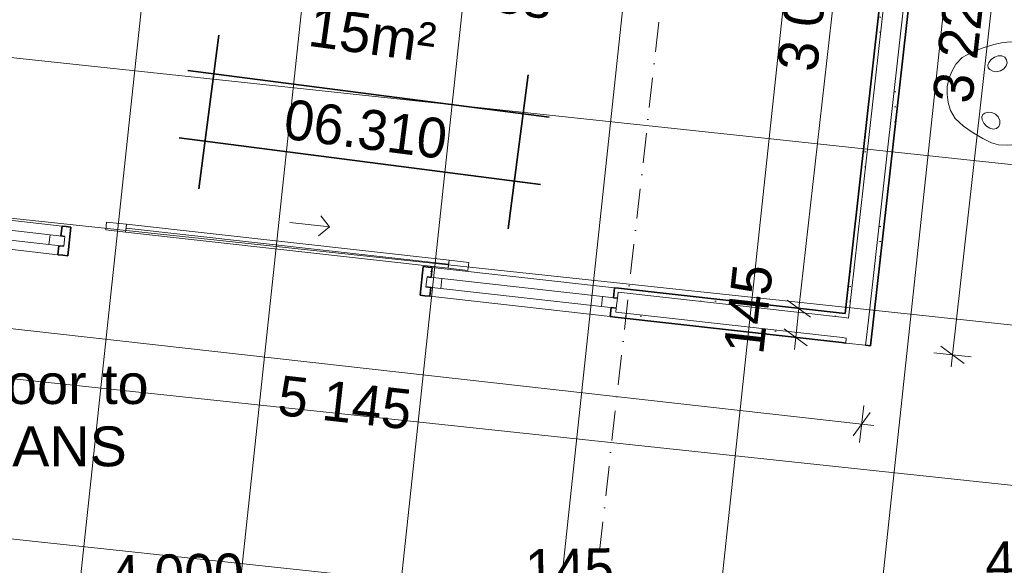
# Model space of a CAD drawing. Header units: millimetres. Extents: x -738537 to 1850049, y -250217 to 604013.
# Tile 143 of 220: x -109689 to -104752, y 83201 to 85937. Entities that reach past the tile are written whole.
import ezdxf

# ---------------------------------------------------------------- set-up
doc = ezdxf.new("R2010")
doc.units = ezdxf.units.MM
doc.header["$MEASUREMENT"] = 0
doc.linetypes.add('Dot & Dashed', pattern=[280, 150, -60, 0, -70])
for name, color, linetype, lineweight in [('A_FLOORS FINISH_Pen_No__128', 9, 'Continuous', 0), ('A_SITE 3D_Pen_No__128', 9, 'Continuous', 0), ('A_WALL LOAD_Pen_No__1', 214, 'Continuous', 35), ('A_WALL LOAD_Pen_No__3', 30, 'Continuous', 15), ('A_WALL LOAD_Pen_No__6', 7, 'Continuous', 5), ('B_FURN LOOSE_Pen_No__4', 5, 'Continuous', 5), ('C-GRID _Pen_No__5', 4, 'Continuous', 5), ('C_DIMS - GA_Pen_No__6', 7, 'Continuous', 5), ('C_TEXT GA_Pen_No__6', 7, 'Continuous', 5), ('SEWER LINE_Pen_No__1', 214, 'Continuous', 35)]:
    doc.layers.add(name, color=color, linetype=linetype, lineweight=lineweight)
doc.layers.add('A_WALL LOAD_Pen_No__21', color=7, linetype='Continuous', lineweight=0, true_color=0x00ff4d)
doc.layers.add('A_WALL LOAD_Pen_No__7', color=7, linetype='Continuous', lineweight=5, true_color=0x9f07ff)
doc.layers.add('B_FURN LOOSE', color=7, linetype='Continuous')
doc.layers.add('C_DIMS - GA', color=7, linetype='Continuous')
doc.styles.add('GENERATED_STYLE_1', font='GOTHIC.TTF')
doc.styles.add('GENERATED_STYLE_2', font='arial.ttf')
doc.styles.add('GENERATED_STYLE_6', font='arialbd.ttf')
doc.dimstyles.new('GENERATED_STYLE__1', dxfattribs={"dimtxt": 200, "dimasz": 95, "dimexe": 0.18, "dimexo": 90000, "dimgap": 0.09, "dimtad": 1, "dimdec": 0, "dimzin": 0, "dimdsep": 46, "dimtxsty": 'GENERATED_STYLE_1', "dimblk": 'ARROWHEAD_2', "dimblk1": 'ARROWHEAD_2', "dimblk2": 'ARROWHEAD_2', "dimcen": 0.09, "dimclrd": 7, "dimclre": 7, "dimclrt": 7, "dimadec": 0, "dimazin": 0, "dimtfac": 1, "dimtdec": 4, "dimtmove": 0, "dimatfit": 3, "dimfxl": 1, "dimtolj": 1, "dimtzin": 0, "dimarcsym": 0})
doc.dimstyles.new('GENERATED_STYLE__3', dxfattribs={"dimtxt": 200, "dimasz": 95, "dimexe": 0.18, "dimexo": 90000, "dimgap": 0.09, "dimtad": 1, "dimdec": 0, "dimzin": 0, "dimdsep": 46, "dimtxsty": 'GENERATED_STYLE_1', "dimblk": 'ARROWHEAD_2', "dimblk1": 'ARROWHEAD_2', "dimblk2": 'ARROWHEAD_2', "dimcen": 0.09, "dimclrd": 7, "dimclre": 7, "dimclrt": 7, "dimadec": 0, "dimazin": 0, "dimtfac": 1, "dimtdec": 4, "dimtmove": 2, "dimatfit": 3, "dimfxl": 1, "dimtolj": 1, "dimtzin": 0, "dimarcsym": 0})
doc.dimstyles.new('GENERATED_STYLE__7', dxfattribs={"dimtxt": 0.18, "dimasz": 273.6, "dimexe": 0.18, "dimexo": 0.0625, "dimgap": 0.09, "dimtad": 0, "dimtih": 1, "dimtoh": 1, "dimdec": 4, "dimzin": 0, "dimdsep": 46, "dimcen": 0.09, "dimadec": 0, "dimazin": 0, "dimtfac": 1, "dimtdec": 4, "dimtmove": 0, "dimatfit": 3, "dimldrblk": 'ARROWHEAD_5', "dimfxl": 1, "dimtolj": 1, "dimtzin": 0, "dimarcsym": 0})
doc.dimstyles.new('GENERATED_STYLE__9', dxfattribs={"dimtxt": 200, "dimasz": 95, "dimexe": 0.18, "dimexo": 314.337521, "dimgap": 0.09, "dimtad": 1, "dimdec": 0, "dimzin": 0, "dimdsep": 46, "dimtxsty": 'GENERATED_STYLE_1', "dimblk": 'ARROWHEAD_2', "dimblk1": 'ARROWHEAD_2', "dimblk2": 'ARROWHEAD_2', "dimcen": 0.09, "dimclrd": 7, "dimclre": 7, "dimclrt": 7, "dimadec": 0, "dimazin": 0, "dimtfac": 1, "dimtdec": 4, "dimtmove": 0, "dimatfit": 3, "dimfxl": 1, "dimtolj": 1, "dimtzin": 0, "dimarcsym": 0})
pattern_1 = [(0, (0, 0), (0, 75), [0, -75])]

# ---------------------------------------------------------------- blocks, each defined once
blk = doc.blocks.new('Designer Chair 11 24[29]', base_point=(-104412.9, 85790.3))
at = {"layer": 'B_FURN LOOSE_Pen_No__4', "color": 5, "linetype": 'Continuous', "lineweight": 5}
for p, q in [((-104804.7, 85813.6), (-104857.7, 85796.9)), ((-104758.1, 85823.7), (-104804.7, 85813.6)), ((-104721.6, 85826.2), (-104758.1, 85823.7)), ((-104674.8, 85817), (-104721.6, 85826.2)), ((-104597, 85791.7), (-104674.8, 85817)), ((-104913.7, 85774.7), (-104962.6, 85747.1)), ((-104857.7, 85796.9), (-104913.7, 85774.7)), ((-104801.2, 85749.1), (-104783.1, 85755.4)), ((-104783.1, 85755.4), (-104764.7, 85755.4)), ((-104764.7, 85755.4), (-104749.7, 85748.7)), ((-104518.8, 85751.8), (-104597, 85791.7)), ((-104470.9, 85698.5), (-104518.8, 85751.8)), ((-104994.6, 85714.1), (-105015.1, 85677.7)), ((-104962.6, 85747.1), (-104994.6, 85714.1)), ((-104834.8, 85708.6), (-104830.1, 85723.4)), ((-104833.1, 85695.3), (-104834.8, 85708.6)), ((-104830.1, 85723.4), (-104817.5, 85737.4)), ((-104817.5, 85737.4), (-104801.2, 85749.1)), ((-104742.9, 85705.2), (-104754.4, 85690.3)), ((-104749.7, 85748.7), (-104740.3, 85736.7)), ((-104738.5, 85721.2), (-104742.9, 85705.2)), ((-104740.3, 85736.7), (-104738.5, 85721.2)), ((-105015.1, 85677.7), (-105029.5, 85640)), ((-104824.2, 85687.3), (-104833.1, 85695.3)), ((-104809.7, 85679.2), (-104824.2, 85687.3)), ((-104790.6, 85676.5), (-104809.7, 85679.2)), ((-104771.2, 85680.2), (-104790.6, 85676.5)), ((-104754.4, 85690.3), (-104771.2, 85680.2)), ((-104466.9, 85691.6), (-104470.9, 85698.5)), ((-104447, 85640.2), (-104466.9, 85691.6)), ((-105029.5, 85640), (-105039, 85601.4)), ((-104444.7, 85633.6), (-104447, 85640.2)), ((-104440.1, 85578.8), (-104444.7, 85633.6)), ((-105038.6, 85561.7), (-105039, 85601.4)), ((-105033.3, 85521.7), (-105038.6, 85561.7)), ((-104443, 85532.1), (-104440.1, 85578.8)), ((-105021.7, 85481.6), (-105033.3, 85521.7)), ((-104443, 85532.1), (-104450.9, 85485.8)), ((-104998.1, 85442.1), (-105021.7, 85481.6)), ((-104860.2, 85462.7), (-104864.9, 85450.2)), ((-104849.7, 85468.5), (-104860.2, 85462.7)), ((-104833.7, 85473), (-104849.7, 85468.5)), ((-104814.5, 85471.4), (-104833.7, 85473)), ((-104796.5, 85463.2), (-104814.5, 85471.4)), ((-104782.5, 85449.5), (-104796.5, 85463.2)), ((-104450.9, 85485.8), (-104468, 85433.7)), ((-104956.8, 85404), (-104998.1, 85442.1)), ((-104864.9, 85450.2), (-104863.7, 85434.7)), ((-104863.7, 85434.7), (-104854.6, 85418.2)), ((-104854.6, 85418.2), (-104841.5, 85403.1)), ((-104774.6, 85432.4), (-104782.5, 85449.5)), ((-104779.4, 85401.2), (-104774, 85415.8)), ((-104774, 85415.8), (-104774.6, 85432.4)), ((-104471.7, 85427.7), (-104502.9, 85382.2)), ((-104468, 85433.7), (-104471.7, 85427.7)), ((-104907.5, 85369.6), (-104956.8, 85404)), ((-104859.7, 85341.1), (-104907.5, 85369.6)), ((-104841.5, 85403.1), (-104825.3, 85392.8)), ((-104825.3, 85392.8), (-104807.4, 85388.6)), ((-104807.4, 85388.6), (-104791.3, 85391.6)), ((-104791.3, 85391.6), (-104779.4, 85401.2)), ((-104508.4, 85376.5), (-104567.3, 85335.6)), ((-104502.9, 85382.2), (-104508.4, 85376.5)), ((-104816.6, 85320.6), (-104859.7, 85341.1)), ((-104781.7, 85309.7), (-104816.6, 85320.6)), ((-104734, 85308), (-104781.7, 85309.7)), ((-104652.5, 85314.7), (-104734, 85308)), ((-104567.3, 85335.6), (-104652.5, 85314.7))]:
    blk.add_line(p, q, dxfattribs=at)
blk = doc.blocks.new('*D396')
at = {"layer": 'C_DIMS - GA_Pen_No__6', "color": 7, "linetype": 'Continuous', "lineweight": 5, "transparency": 16777216}
for p, q in [((-110755, 83049.1), (-110825.4, 82923.1)), ((-110788.8, 82892.4), (-110791.5, 83079.9)), ((-110612, 83051.2), (-110682.4, 82925.2)), ((-110645.9, 82894.4), (-110648.6, 83081.9)), ((-110647.2, 82988.2), (-106647.9, 83045.3)), ((-110851.3, 82985.3), (-110790.2, 82986.1)), ((-110790.2, 82986.1), (-110647.2, 82988.2))]:
    blk.add_line(p, q, dxfattribs=at)
at = {"layer": 'C_DIMS - GA_Pen_No__6', "color": 7, "lineweight": 5, "transparency": 16777216, "insert": (-111295.5, 83018.9), "char_height": 200, "attachment_point": 7, "rotation": 0.8186, "style": 'GENERATED_STYLE_1'}
blk.add_mtext('\\A1;{\\pql;\\fCentury Gothic|b0|i0|c0|p34;143}', dxfattribs=at)
blk = doc.blocks.new('ARROWHEAD_2')
at = {"color": 0, "linetype": 'Continuous', "lineweight": 0}
for p, q in [((-0.378, -0.655), (0.378, 0.655)), ((0, 0), (-1, 0))]:
    blk.add_line(p, q, dxfattribs=at)
blk = doc.blocks.new('*D397')
at = {"layer": 'C_DIMS - GA_Pen_No__6', "color": 7, "linetype": 'Continuous', "lineweight": 5, "transparency": 16777216}
for p, q in [((-106612.7, 83108.3), (-106683.1, 82982.3)), ((-110612, 83051.2), (-110682.4, 82925.2)), ((-110647.2, 82988.2), (-106647.9, 83045.3))]:
    blk.add_line(p, q, dxfattribs=at)
at = {"layer": 'C_DIMS - GA_Pen_No__6', "color": 7, "lineweight": 5, "transparency": 16777216, "char_height": 200, "attachment_point": 7, "rotation": 0.8186, "style": 'GENERATED_STYLE_1'}
for s, insert in [('\\A1;{\\pql;\\fCentury Gothic|b0|i0|c0|p34;145}', (-107153.3, 83078.1)), ('\\A1;{\\pql;\\fCentury Gothic|b0|i0|c0|p34;4\xa0000}', (-109234.4, 83048.4))]:
    blk.add_mtext(s, dxfattribs=dict(at, insert=insert))
blk = doc.blocks.new('*D439')
at = {"layer": 'C_DIMS - GA_Pen_No__6', "color": 7, "linetype": 'Continuous', "lineweight": 5, "transparency": 16777216}
for p, q in [((-109967.3, 86338.8), (-110083.9, 86423.9)), ((-110025.6, 86381.3), (-110168, 85057.2)), ((-110118.8, 86391.4), (-109932.4, 86371.3)), ((-110109.7, 85014.6), (-110226.2, 85099.7))]:
    blk.add_line(p, q, dxfattribs=at)
at = {"layer": 'C_DIMS - GA_Pen_No__6', "color": 7, "lineweight": 5, "transparency": 16777216, "char_height": 200, "attachment_point": 7, "rotation": 83.8647, "style": 'GENERATED_STYLE_1'}
for s, insert in [('\\A1;{\\pql;\\fCentury Gothic|b0|i0|c0|p34;110}', (-109684.2, 86165.3)), ('\\A1;{\\pql;\\fCentury Gothic|b0|i0|c0|p34;1\xa0332}', (-110174.2, 85373.6))]:
    blk.add_mtext(s, dxfattribs=dict(at, insert=insert))
blk = doc.blocks.new('*D441')
at = {"layer": 'C_DIMS - GA_Pen_No__6', "color": 7, "linetype": 'Continuous', "lineweight": 5, "transparency": 16777216}
for p, q in [((-105840, 84531.5), (-105723.8, 84445.8)), ((-105798, 84344.6), (-105781.9, 84488.7)), ((-105856.1, 84387.4), (-105739.9, 84301.7)), ((-105704.8, 84334.1), (-105891.2, 84355)), ((-105804.8, 84283.8), (-105798, 84344.6))]:
    blk.add_line(p, q, dxfattribs=at)
at = {"layer": 'C_DIMS - GA_Pen_No__6', "color": 7, "lineweight": 5, "transparency": 16777216, "insert": (-105958.8, 84252.9), "char_height": 200, "attachment_point": 7, "rotation": 83.6067, "style": 'GENERATED_STYLE_1'}
blk.add_mtext('\\A1;{\\pql;\\fCentury Gothic|b0|i0|c0|p34;145}', dxfattribs=at)
blk = doc.blocks.new('*D442')
at = {"layer": 'C_DIMS - GA_Pen_No__6', "color": 7, "linetype": 'Continuous', "lineweight": 5, "transparency": 16777216}
for p, q in [((-105381.4, 87501.3), (-105497.6, 87587)), ((-105439.5, 87544.1), (-105432.7, 87604.9)), ((-105781.9, 84488.7), (-105439.5, 87544.1)), ((-105346.3, 87533.7), (-105532.7, 87554.6)), ((-105840, 84531.5), (-105723.8, 84445.8)), ((-105688.7, 84478.2), (-105875, 84499.1)), ((-105798, 84344.6), (-105781.9, 84488.7))]:
    blk.add_line(p, q, dxfattribs=at)
at = {"layer": 'C_DIMS - GA_Pen_No__6', "color": 7, "lineweight": 5, "transparency": 16777216, "insert": (-105689.6, 85671), "char_height": 200, "attachment_point": 7, "rotation": 83.6067, "style": 'GENERATED_STYLE_1'}
blk.add_mtext('\\A1;{\\pql;\\fCentury Gothic|b0|i0|c0|p34;3\xa0075}', dxfattribs=at)
blk = doc.blocks.new('*D443')
at = {"layer": 'C_DIMS - GA_Pen_No__6', "color": 7, "linetype": 'Continuous', "lineweight": 5, "transparency": 16777216}
for p, q in [((-104595.3, 87413.2), (-104711.5, 87498.9)), ((-104653.4, 87456.1), (-104646.6, 87516.8)), ((-105011.9, 84256.5), (-104653.4, 87456.1)), ((-104560.2, 87445.6), (-104746.6, 87466.5)), ((-105070, 84299.3), (-104953.8, 84213.7)), ((-104918.7, 84246), (-105105.1, 84266.9)), ((-105018.7, 84195.7), (-105011.9, 84256.5))]:
    blk.add_line(p, q, dxfattribs=at)
at = {"layer": 'C_DIMS - GA_Pen_No__6', "color": 7, "lineweight": 5, "transparency": 16777216, "insert": (-104911.6, 85510.9), "char_height": 200, "attachment_point": 7, "rotation": 83.6067, "style": 'GENERATED_STYLE_1'}
blk.add_mtext('\\A1;{\\pql;\\fCentury Gothic|b0|i0|c0|p34;3\xa0220}', dxfattribs=at)
blk = doc.blocks.new('*D489')
at = {"layer": 'C_DIMS - GA_Pen_No__6', "color": 7, "linetype": 'Continuous', "lineweight": 5, "transparency": 16777216}
for p, q in [((-102482.3, 83016.1), (-102484.9, 83203.6)), ((-106501.6, 82958.7), (-106504.3, 83146.2)), ((-102518.8, 83046.9), (-102448.4, 83172.9)), ((-106467.8, 83115.4), (-106538.2, 82989.4)), ((-106503, 83052.4), (-102483.6, 83109.9)), ((-102483.6, 83109.9), (-102422.5, 83110.8)), ((-106564.1, 83051.6), (-106503, 83052.4))]:
    blk.add_line(p, q, dxfattribs=at)
at = {"layer": 'C_DIMS - GA_Pen_No__6', "color": 7, "lineweight": 5, "transparency": 16777216, "insert": (-104845.8, 83116.1), "char_height": 200, "attachment_point": 7, "rotation": 0.8191, "style": 'GENERATED_STYLE_1'}
blk.add_mtext('\\A1;{\\pql;\\fCentury Gothic|b0|i0|c0|p34;4\xa0020}', dxfattribs=at)
blk = doc.blocks.new('*D506')
at = {"layer": 'C_DIMS - GA_Pen_No__6', "color": 7, "linetype": 'Continuous', "lineweight": 5, "transparency": 16777216}
for p, q in [((-110569.5, 84575.8), (-110590.4, 84389.5)), ((-110537.1, 84540.7), (-110622.8, 84424.5)), ((-110580, 84482.6), (-110640.7, 84489.4)), ((-105467, 83909.1), (-110580, 84482.6)), ((-105456.6, 84002.3), (-105477.5, 83816)), ((-105509.9, 83851), (-105424.2, 83967.2)), ((-105406.3, 83902.3), (-105467, 83909.1))]:
    blk.add_line(p, q, dxfattribs=at)
at = {"layer": 'C_DIMS - GA_Pen_No__6', "color": 7, "lineweight": 5, "transparency": 16777216, "insert": (-108401.6, 83952.9), "char_height": 200, "attachment_point": 7, "rotation": 353.6, "style": 'GENERATED_STYLE_1'}
blk.add_mtext('\\A1;{\\pql;\\fCentury Gothic|b0|i0|c0|p34;5\xa0145}', dxfattribs=at)
blk = doc.blocks.new('ARROWHEAD_5')
at = {"linetype": 'Continuous', "lineweight": 0}
blk.add_hatch(color=0, dxfattribs=at).paths.add_polyline_path([(-1, 0.2679), (0, 0), (-1, -0.2679)])
at = {"color": 0, "linetype": 'Continuous', "lineweight": 0}
blk.add_line((0, 0), (-1, 0), dxfattribs=at)

msp = doc.modelspace()

# ---------------------------------------------------------------- hatches: boundary and pattern name
at = {"layer": 'A_FLOORS FINISH_Pen_No__128', "linetype": 'Continuous', "lineweight": 0}
h = msp.add_hatch(dxfattribs=at)
h.set_pattern_fill('PATTERN__TILES_ANGLED2', color=9, style=0, pattern_type=2)
h.set_pattern_definition([(83.9, (0, 0), (-795.4704, 85.0113), []), (173.9, (0, 0), (85.0113, 795.4704), [])])
h.paths.add_polyline_path([(-114209.3, 85279.7), (-113008.9, 85150.6), (-113007.1, 78719.7), (-100428.1, 78590.9), (-99191.2, 85244.8), (-98901.2, 86804.4), (-98836.7, 87151.5), (-113822.1, 88830.6)])
at = {"layer": 'A_SITE 3D_Pen_No__128', "linetype": 'Continuous', "lineweight": 0}
h = msp.add_hatch(dxfattribs=at)
h.set_pattern_fill('PATTERN__PAVING', color=9, style=0, pattern_type=2)
h.set_pattern_definition([(0, (20053.95, 1033.6), (0, 400), [300, -100]), (0, (20353.95, 1133.6), (0, 400), [300, -100]), (0, (20253.95, 1233.6), (0, 400), [300, -100]), (0, (20153.95, 1333.6), (0, 400), [300, -100]), (90, (20253.95, 1033.6), (-400, 0), [300, -100]), (90, (20153.95, 1133.6), (-400, 0), [300, -100]), (90, (20053.95, 1233.6), (-400, 0), [300, -100]), (90, (20353.95, 1333.6), (-400, 0), [300, -100])])
h.paths.add_polyline_path([(-113774.8, 89196.8), (-98783.8, 87454.8), (-99198.5, 85205.6), (-96185.9, 83435.6), (-95783.9, 86779.8), (-92399.2, 86367.7), (-92399.2, 91976.2), (-85899.2, 91976.2), (-85899.2, 84290.4, 0.116634), (-85562.7, 83478.7), (-84856.4, 82687.8), (-81078.9, 80039.2), (-80162.4, 79600.8), (-75775.8, 78209.1), (-70191.6, 78471.5, 0.103683), (-68959.3, 79690.8), (-68528.6, 80917.5), (-68168.9, 82333.4), (-67867.6, 84420.9), (-67919, 85319.5), (-68602.9, 87625.8), (-68756.6, 87577.3), (-68067.7, 85290.9), (-68029.1, 84441.7), (-68335.9, 82451), (-68681.2, 80958.8), (-69095.9, 79803.2, -0.100494), (-70228, 78696.8), (-75693.1, 78514.3), (-80076.9, 79856.2), (-80949.5, 80226.9), (-84735.5, 83025.2), (-85281.8, 83645.1, -0.117949), (-85618.3, 84456.7), (-85618.3, 85412.2), (-84330.3, 86367.7), (-84330.3, 92329), (-85618.3, 92329), (-85618.3, 92317.2), (-97876.4, 92317.2), (-98743.1, 87655), (-113758.4, 89337.5)])
at = {"layer": 'A_WALL LOAD_Pen_No__7', "linetype": 'Continuous', "lineweight": 5, "true_color": 0x9f07ff}
h = msp.add_hatch(dxfattribs=at)
h.set_pattern_fill('HATCH__GYPSUM', color=190, style=0, pattern_type=2)
h.set_pattern_definition(pattern_1)
h.paths.add_polyline_path([(-105530.9, 84461), (-105188.6, 87516), (-105208.5, 87518.3), (-105550.8, 84463.2)])
h = msp.add_hatch(dxfattribs=at)
h.set_pattern_fill('HATCH__GYPSUM', color=190, style=0, pattern_type=2)
h.set_pattern_definition(pattern_1)
h.paths.add_polyline_path([(-105423, 84301.5), (-105064.4, 87502.1), (-105089.2, 87504.9), (-105447.9, 84304.3)])
h = msp.add_hatch(dxfattribs=at)
h.set_pattern_fill('HATCH__GYPSUM', color=190, style=0, pattern_type=2)
h.set_pattern_definition(pattern_1)
h.paths.add_polyline_path([(-109456.5, 84900.1), (-109476.4, 84902.4), (-109481.9, 84852.7), (-109462, 84850.4), (-109458.7, 84880.3)])
h = msp.add_hatch(dxfattribs=at)
h.set_pattern_fill('HATCH__GYPSUM', color=190, style=0, pattern_type=2)
h.set_pattern_definition(pattern_1)
h.paths.add_polyline_path([(-109472.6, 84756), (-109447.8, 84753.3), (-109431.6, 84897.4), (-109456.5, 84900.1), (-109469.8, 84780.9)])
h = msp.add_hatch(dxfattribs=at)
h.set_pattern_fill('HATCH__GYPSUM', color=190, style=0, pattern_type=2)
h.set_pattern_definition(pattern_1)
h.paths.add_polyline_path([(-109497.4, 84758.8), (-109472.6, 84756), (-109469.8, 84780.9), (-109467.6, 84800.8), (-109492.4, 84803.5)])
h = msp.add_hatch(dxfattribs=at)
h.set_pattern_fill('HATCH__GYPSUM', color=190, style=0, pattern_type=2)
h.set_pattern_definition(pattern_1)
h.paths.add_polyline_path([(-107681.6, 84555.7), (-107656.8, 84552.9), (-107654, 84577.7), (-107640.7, 84697), (-107665.5, 84699.8)])
h = msp.add_hatch(dxfattribs=at)
h.set_pattern_fill('HATCH__GYPSUM', color=190, style=0, pattern_type=2)
h.set_pattern_definition(pattern_1)
h.paths.add_polyline_path([(-107620.8, 84694.8), (-107640.7, 84697), (-107642.9, 84677.1), (-107646.2, 84647.3), (-107626.4, 84645.1)])
h = msp.add_hatch(dxfattribs=at)
h.set_pattern_fill('HATCH__GYPSUM', color=190, style=0, pattern_type=2)
h.set_pattern_definition(pattern_1)
h.paths.add_polyline_path([(-107656.8, 84552.9), (-107632, 84550.1), (-107626.9, 84594.8), (-107651.8, 84597.6), (-107654, 84577.7)])
h = msp.add_hatch(dxfattribs=at)
h.set_pattern_fill('HATCH__GYPSUM', color=190, style=0, pattern_type=2)
h.set_pattern_definition(pattern_1)
h.paths.add_polyline_path([(-106686.7, 84590.3), (-106706.5, 84592.5), (-106712.1, 84542.8), (-106692.2, 84540.6), (-106688.9, 84570.4)])
h = msp.add_hatch(dxfattribs=at)
h.set_pattern_fill('HATCH__GYPSUM', color=190, style=0, pattern_type=2)
h.set_pattern_definition(pattern_1)
h.paths.add_polyline_path([(-106688.9, 84570.4), (-105553, 84443.3), (-105550.8, 84463.2), (-106686.7, 84590.3)])
h = msp.add_hatch(dxfattribs=at)
h.set_pattern_fill('HATCH__GYPSUM', color=190, style=0, pattern_type=2)
h.set_pattern_definition(pattern_1)
h.paths.add_polyline_path([(-106727.6, 84448.9), (-106702.8, 84446.2), (-106700, 84471), (-106697.8, 84490.9), (-106722.6, 84493.7)])
h = msp.add_hatch(dxfattribs=at)
h.set_pattern_fill('HATCH__GYPSUM', color=190, style=0, pattern_type=2)
h.set_pattern_definition(pattern_1)
h.paths.add_polyline_path([(-106700, 84471), (-106702.8, 84446.2), (-105567, 84319.1), (-105564.2, 84343.9)])
h = msp.add_hatch(dxfattribs=at)
h.set_pattern_fill('HATCH__GYPSUM', color=190, style=0, pattern_type=2)
h.set_pattern_definition(pattern_1)
h.paths.add_polyline_path([(-105550.8, 84463.2), (-105553.1, 84443.1), (-105533.2, 84440.9), (-105530.9, 84461)])
h = msp.add_hatch(dxfattribs=at)
h.set_pattern_fill('HATCH__GYPSUM', color=190, style=0, pattern_type=2)
h.set_pattern_definition(pattern_1)
h.paths.add_polyline_path([(-105564.3, 84342.7), (-105567.1, 84317.6), (-105547.2, 84315.4), (-105544.4, 84340.5)])

# ---------------------------------------------------------------- linework, layer by layer
at = {"layer": 'A_WALL LOAD_Pen_No__1', "color": 214, "linetype": 'Continuous', "lineweight": 35}
for p, q in [((-109481.9, 84852.7), (-109476.4, 84902.4)), ((-109481.9, 84852.7), (-109476.4, 84902.4)), ((-109456.5, 84900.1), (-109476.4, 84902.4)), ((-109456.5, 84900.1), (-109476.4, 84902.4)), ((-109456.5, 84900.1), (-109431.6, 84897.4)), ((-109431.6, 84897.4), (-109447.8, 84753.3)), ((-109431.6, 84897.4), (-109447.8, 84753.3)), ((-109462, 84850.4), (-109481.9, 84852.7)), ((-109492.4, 84803.5), (-109497.4, 84758.8)), ((-109492.4, 84803.5), (-109497.4, 84758.8)), ((-109467.6, 84800.8), (-109492.4, 84803.5)), ((-109472.6, 84756), (-109497.4, 84758.8)), ((-109472.6, 84756), (-109497.4, 84758.8)), ((-109472.6, 84756), (-109447.8, 84753.3)), ((-109472.6, 84756), (-109447.8, 84753.3)), ((-107665.5, 84699.8), (-107681.6, 84555.7)), ((-107665.5, 84699.8), (-107681.6, 84555.7)), ((-107640.7, 84697), (-107665.5, 84699.8)), ((-107640.7, 84697), (-107620.8, 84694.8)), ((-107640.7, 84697), (-107620.8, 84694.8)), ((-107626.4, 84645.1), (-107620.8, 84694.8)), ((-107626.4, 84645.1), (-107620.8, 84694.8)), ((-107646.2, 84647.3), (-107626.4, 84645.1)), ((-107651.8, 84597.6), (-107626.9, 84594.8)), ((-107626.9, 84594.8), (-107632, 84550.1)), ((-107626.9, 84594.8), (-107632, 84550.1)), ((-106712.1, 84542.8), (-106706.5, 84592.5)), ((-106712.1, 84542.8), (-106706.5, 84592.5)), ((-106686.7, 84590.3), (-106706.5, 84592.5)), ((-106686.7, 84590.3), (-106706.5, 84592.5)), ((-107656.8, 84552.9), (-107681.6, 84555.7)), ((-107656.8, 84552.9), (-107681.6, 84555.7)), ((-107656.8, 84552.9), (-107632, 84550.1)), ((-107656.8, 84552.9), (-107632, 84550.1)), ((-106692.2, 84540.6), (-106712.1, 84542.8)), ((-106722.6, 84493.7), (-106727.6, 84448.9)), ((-106722.6, 84493.7), (-106727.6, 84448.9)), ((-106697.8, 84490.9), (-106722.6, 84493.7)), ((-106702.8, 84446.2), (-106727.6, 84448.9)), ((-106702.8, 84446.2), (-106727.6, 84448.9))]:
    msp.add_line(p, q, dxfattribs=at)
for points in [[(-105208.5, 87518.3), (-105550.8, 84463.2)], [(-105423, 84301.5), (-105064.4, 87502.1)], [(-105550.8, 84463.2), (-106686.7, 84590.3)], [(-106702.8, 84446.2), (-105567, 84319.1)], [(-105547.2, 84315.4), (-105567.1, 84317.6)], [(-105423, 84301.5), (-105447.9, 84304.3)]]:
    msp.add_lwpolyline(points, dxfattribs=at)
at = {"layer": 'A_WALL LOAD_Pen_No__21', "color": 100, "linetype": 'Continuous', "lineweight": 0, "true_color": 0x00ff4d}
for p, q in [((-105188.6, 87516), (-105533.2, 84440.9)), ((-105433.8, 84429.8), (-105089.2, 87504.9)), ((-109462, 84850.4), (-109467.6, 84800.8)), ((-109462, 84850.4), (-109467.6, 84800.8)), ((-107646.2, 84647.3), (-107651.8, 84597.6)), ((-107646.2, 84647.3), (-107651.8, 84597.6)), ((-106688.9, 84570.4), (-106692.2, 84540.6)), ((-105553, 84443.3), (-106688.9, 84570.4)), ((-106692.2, 84540.6), (-106697.8, 84490.9)), ((-106692.2, 84540.6), (-106697.8, 84490.9)), ((-106692.2, 84540.6), (-106697.8, 84490.9)), ((-106700, 84471), (-106697.8, 84490.9)), ((-106700, 84471), (-105564.2, 84343.9)), ((-105533.2, 84440.9), (-105553.1, 84443.1)), ((-105533.2, 84440.9), (-105553.1, 84443.1)), ((-105445, 84329.4), (-105433.8, 84429.8)), ((-105564.3, 84342.7), (-105544.4, 84340.5)), ((-105564.3, 84342.7), (-105544.4, 84340.5)), ((-105544.4, 84340.5), (-105547.2, 84315.4)), ((-105447.9, 84304.3), (-105445, 84329.4))]:
    msp.add_line(p, q, dxfattribs=at)
msp.add_lwpolyline([(-105447.9, 84304.3), (-105547.2, 84315.4)], dxfattribs=at)
at = {"layer": 'A_WALL LOAD_Pen_No__3', "color": 30, "linetype": 'Continuous', "lineweight": 15}
for p, q in [((-110390.6, 85004.6), (-109476.4, 84902.4)), ((-108333.7, 84920.4), (-108134.9, 84898.2)), ((-108134.9, 84898.2), (-108179.1, 84953.4)), ((-108134.9, 84898.2), (-108190.2, 84854.1)), ((-110401.8, 84860), (-109497.4, 84758.8)), ((-107620.8, 84694.8), (-106706.5, 84592.5)), ((-107632, 84550.1), (-106727.6, 84448.9))]:
    msp.add_line(p, q, dxfattribs=at)
at = {"layer": 'A_WALL LOAD_Pen_No__6', "color": 7, "linetype": 'Continuous', "lineweight": 5}
for p, q in [((-109536.6, 84858.8), (-110341.5, 84948.8)), ((-109257.2, 84882.9), (-109252.7, 84922.6)), ((-109252.7, 84922.6), (-109153.3, 84911.5)), ((-109153.3, 84911.5), (-109157.8, 84871.8)), ((-110347.1, 84899.1), (-109542.1, 84809.1)), ((-109157.8, 84871.8), (-109257.2, 84882.9)), ((-109155.6, 84891.6), (-107538.5, 84710.7)), ((-109536.6, 84858.8), (-109542.1, 84809.1)), ((-109462, 84850.4), (-109536.6, 84858.8)), ((-109542.1, 84809.1), (-109467.6, 84800.8)), ((-107540.7, 84690.8), (-107536.3, 84730.6)), ((-107536.3, 84730.6), (-107436.9, 84719.5)), ((-107436.9, 84719.5), (-107441.4, 84679.7)), ((-107441.4, 84679.7), (-107540.7, 84690.8)), ((-107571.7, 84639), (-107646.2, 84647.3)), ((-107577.3, 84589.3), (-107571.7, 84639)), ((-106766.8, 84548.9), (-107571.7, 84639)), ((-107651.8, 84597.6), (-107577.3, 84589.3)), ((-107577.3, 84589.3), (-106772.3, 84499.2)), ((-106766.8, 84548.9), (-106772.3, 84499.2)), ((-106692.2, 84540.6), (-106766.8, 84548.9)), ((-106772.3, 84499.2), (-106697.8, 84490.9))]:
    msp.add_line(p, q, dxfattribs=at)
for points in [[(-109153.3, 84911.5), (-107536.3, 84730.6), (-107538.5, 84710.7), (-109155.6, 84891.6)], [(-109155.6, 84891.6), (-107538.5, 84710.7), (-107540.7, 84690.8), (-109157.8, 84871.8)]]:
    msp.add_lwpolyline(points, close=True, dxfattribs=at)
at = {"layer": 'C-GRID _Pen_No__5', "color": 4, "linetype": 'Dot & Dashed', "lineweight": 5}
msp.add_line((-105891.6, 91213.4), (-107930.7, 73015.4), dxfattribs=at)
at = {"layer": 'SEWER LINE_Pen_No__1', "color": 214, "linetype": 'Continuous', "lineweight": 35}
for p, q in [((-108790.5, 85089), (-108691, 85860.3)), ((-108846.3, 85682.8), (-107034.6, 85449.1)), ((-107239.2, 84888.9), (-107139.7, 85660.2)), ((-108889.9, 85344.2), (-107078.3, 85110.5))]:
    msp.add_line(p, q, dxfattribs=at)

# ---------------------------------------------------------------- block references
at = {"layer": 'B_FURN LOOSE', "color": 5, "linetype": 'Continuous', "lineweight": 5}
msp.add_blockref('Designer Chair 11 24[29]', (-104412.9, 85790.3), dxfattribs=at)

# ---------------------------------------------------------------- texts
at = {"layer": 'C_TEXT GA_Pen_No__6', "color": 18, "linetype": 'Continuous', "lineweight": 5, "true_color": 0x000000, "insert": (-107874.6, 86193.1), "char_height": 250, "attachment_point": 5, "rotation": 352.0928, "line_spacing_factor": 0.892888, "style": 'GENERATED_STYLE_6'}
msp.add_mtext('\\A1;{\\pqc;\\fArial|b1|i0|c0|p34;BOARDROOM\\P\\pqc;\\fArial|b0|i0|c0|p34;\\C214;\\H0.800000x;Porcelain tiles\\P\\pqc;\\fArial|b0|i0|c0|p34;15m²}', dxfattribs=at)
at = {"layer": 'C_TEXT GA_Pen_No__6', "color": 18, "linetype": 'Continuous', "lineweight": 5, "true_color": 0x000000, "insert": (-107954.1, 85387.7), "char_height": 200, "attachment_point": 5, "rotation": 352.6496, "style": 'GENERATED_STYLE_1'}
msp.add_mtext('\\A1;\\pxqc;06.310', dxfattribs=at)
at = {"layer": 'C_TEXT GA_Pen_No__6', "color": 18, "linetype": 'Continuous', "lineweight": 5, "true_color": 0x000000, "insert": (-111449.4, 83796), "char_height": 200, "width": 2520.01, "attachment_point": 4, "line_spacing_factor": 0.936803, "style": 'GENERATED_STYLE_2'}
msp.add_mtext('\\A1;{\\pql;\\fArial|b0|i0|c0|p34;Fire escape door to comply with SANS 10400Part -T}', dxfattribs=at)

# ---------------------------------------------------------------- dimensions: what is measured, and where the dimension line sits
at = {"layer": 'C_DIMS - GA', "color": 7, "linetype": 'Continuous', "lineweight": 5}
for base, p1, p2, angle, dimstyle, picture, middle, turn in [((-105439.5, 87544.1), (-107963.3, 84733.1), (-110024.8, 88057.9), 83.6067, 'GENERATED_STYLE__1', '*D442', (-105750.8, 86023.6), 83.6067), ((-104653.4, 87456.1), (-107979.4, 84589), (-110024.8, 88057.9), 83.6067, 'GENERATED_STYLE__1', '*D443', (-104972.7, 85863.4), 83.6067), ((-110168, 85057.2), (-112255, 86621), (-110620.8, 85105.9), 263.8647, 'GENERATED_STYLE__1', '*D439', (-110236.9, 85725.8), 83.8647), ((-110580, 84482.6), (-105423, 84301.5), (-110536, 84875), 173.6, 'GENERATED_STYLE__3', '*D506', (-108049, 84014), 353.6), ((-105781.9, 84488.7), (-107979.4, 84589), (-107963.3, 84733.1), 83.6067, 'GENERATED_STYLE__3', '*D441', (-106032.7, 84491.3), 83.6067), ((-102483.6, 83109.9), (-106498.2, 82716.5), (-102478.8, 82774), 0.8191, 'GENERATED_STYLE__1', '*D489', (-104503.8, 83221), 0.8191), ((-106647.9, 83045.3), (-110642.5, 82657.3), (-106643.2, 82714.5), 0.8186, 'GENERATED_STYLE__9', '*D397', (-108892.4, 83153.3), 0.8186), ((-110647.2, 82988.2), (-110787.5, 82800.2), (-110642.5, 82657.3), 0.8186, 'GENERATED_STYLE__9', '*D396', (-111068.3, 83122.2), 0.8186)]:
    dim = msp.add_linear_dim(base=base, p1=p1, p2=p2, angle=angle, dimstyle=dimstyle, dxfattribs=at)
    dim.commit()
    dim.dimension.update_dxf_attribs({"geometry": picture, "text_midpoint": middle, "dimtype": 160, "text_rotation": turn})

# ---------------------------------------------------------------- leaders
at = {"layer": 'C_TEXT GA_Pen_No__6', "color": 7, "linetype": 'Continuous', "lineweight": 5, "annotation_type": 0, "has_hookline": 1, "hookline_direction": 0, "text_width": 2373.9}
msp.add_leader([(-112412.2, 83177.5), (-112108.3, 83796), (-111449.5, 83796)], dimstyle='GENERATED_STYLE__7', dxfattribs=at)

doc.saveas('drawing.dxf')
